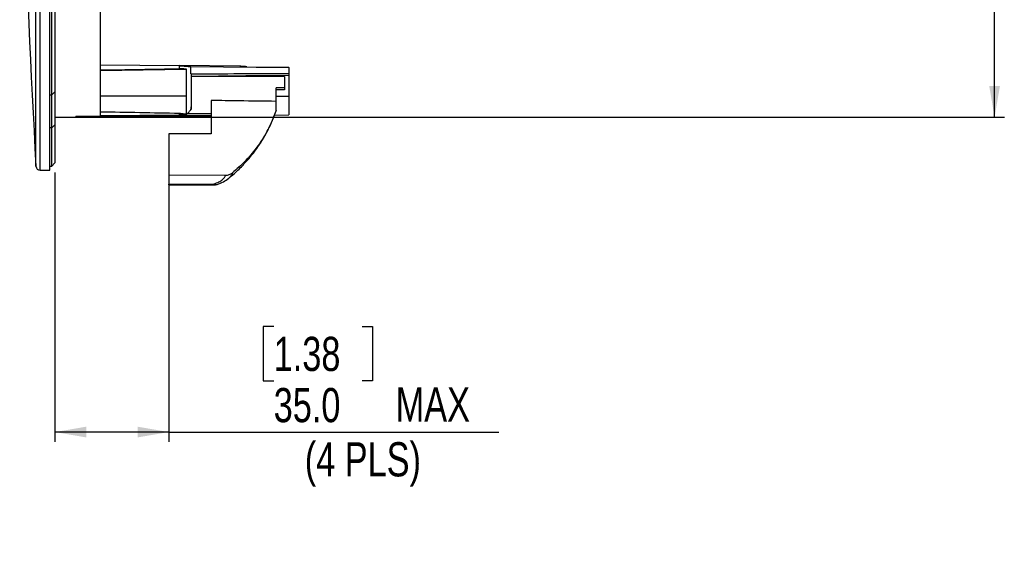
# Model space of a CAD drawing. Header units: millimetres. Extents: x 0 to 594, y 0 to 420.
# Tile 7 of 60: x 203 to 304, y 174 to 228. Entities that reach past the tile are written whole.
import ezdxf

# ---------------------------------------------------------------- set-up
doc = ezdxf.new("R2010")
doc.units = ezdxf.units.MM
doc.layers.add('SLD-0', color=7, linetype='Continuous')
doc.styles.add('SLDTEXTSTYLE0', font='TXT', dxfattribs={"width": 0.75})
doc.dimstyles.new('SLDDIMSTYLE3', dxfattribs={"dimtxt": 3.5, "dimasz": 3.2, "dimexe": 0, "dimexo": 0.0625, "dimgap": 0.875, "dimtad": 1, "dimdec": 1, "dimlfac": 3, "dimrnd": 1e-09, "dimzin": 4, "dimdsep": 46, "dimtxsty": 'SLDTEXTSTYLE0', "dimsah": 1, "dimcen": 0.09, "dimadec": 0, "dimazin": 1, "dimtfac": 1, "dimtdec": 1, "dimtofl": 0, "dimtmove": 0, "dimatfit": 3, "dimfxl": 1, "dimfrac": 2, "dimtolj": 1, "dimtzin": 12, "dimarcsym": 0})

# ---------------------------------------------------------------- blocks, each defined once
blk = doc.blocks.new('_D_4')
at = {"layer": 'SLD-0', "color": 7, "transparency": 16777216}
for p, q in [((206.87, 211.88), (206.87, 184.32)), ((218.53, 210.64), (218.53, 184.32)), ((229.27, 196.11), (228.2, 196.11)), ((228.2, 196.11), (228.2, 190.56)), ((238.32, 196.11), (239.38, 196.11)), ((239.38, 196.11), (239.38, 190.56)), ((228.2, 190.56), (229.27, 190.56)), ((239.38, 190.56), (238.32, 190.56)), ((218.53, 185.32), (206.87, 185.32)), ((218.53, 185.32), (252.33, 185.32))]:
    blk.add_line(p, q, dxfattribs=at)
for points in [[(206.87, 185.32), (210.07, 184.77), (210.07, 185.87)], [(218.53, 185.32), (215.33, 185.87), (215.33, 184.77)]]:
    blk.add_solid(points, dxfattribs=at)
at = {"layer": 'SLD-0', "color": 7, "transparency": 16777216, "char_height": 3.5, "attachment_point": 1, "style": 'SLDTEXTSTYLE0'}
for s, insert in [('1.38', (229.27, 195.07)), ('35.0', (229.27, 189.83)), ('MAX', (241.76, 189.89)), ('(4 PLS)', (232.45, 184.28))]:
    blk.add_mtext(s, dxfattribs=dict(at, insert=insert))
blk = doc.blocks.new('_D_5')
at = {"layer": 'SLD-0', "color": 7, "transparency": 16777216}
for p, q in [((207.87, 324.22), (304.09, 324.22)), ((303.09, 217.55), (303.09, 324.22)), ((291.26, 276.7), (291.26, 277.77)), ((291.26, 277.77), (296.82, 277.77)), ((296.82, 277.77), (296.82, 276.7)), ((291.26, 265.06), (291.26, 264)), ((296.82, 264), (296.82, 265.06)), ((291.26, 264), (296.82, 264)), ((207.87, 217.55), (304.09, 217.55))]:
    blk.add_line(p, q, dxfattribs=at)
for points in [[(303.09, 324.22), (302.54, 321.02), (303.64, 321.02)], [(303.09, 217.55), (303.64, 220.75), (302.54, 220.75)]]:
    blk.add_solid(points, dxfattribs=at)
at = {"layer": 'SLD-0', "color": 7, "transparency": 16777216, "char_height": 3.5, "attachment_point": 1, "rotation": 90, "style": 'SLDTEXTSTYLE0'}
for s, insert in [('320.0', (298.57, 267.7)), ('12.60', (292.31, 265.06)), ('%%c', (298.57, 262.43))]:
    blk.add_mtext(s, dxfattribs=dict(at, insert=insert))

msp = doc.modelspace()

# ---------------------------------------------------------------- linework, layer by layer
at = {"color": 7, "linetype": 'Continuous', "lineweight": 25}
for p, q in [((205.359, 212.117), (205.359, 329.592)), ((206.359, 212.117), (206.359, 329.592)), ((204.926, 212.526), (204.926, 268.28)), ((211.5, 267.081), (211.5, 217.728)), ((206.533, 219.831), (206.533, 242.664)), ((206.867, 242.805), (206.867, 220.134)), ((211.5, 222.899), (219.613, 222.827)), ((219.613, 222.512), (219.613, 222.827)), ((225.81, 222.772), (219.617, 222.827)), ((211.5, 222.329), (220.328, 222.47)), ((220.328, 219.717), (220.328, 222.47)), ((220.79, 222.734), (230.833, 222.646)), ((220.79, 221.991), (220.79, 222.734)), ((220.833, 221.977), (220.833, 218.625)), ((226.526, 222.712), (230.833, 222.674)), ((230.833, 222.646), (230.833, 222.674)), ((230.833, 222.646), (230.833, 222.03)), ((230.833, 222.03), (230.833, 221.848)), ((230.833, 221.848), (230.833, 219.717)), ((230.367, 221.717), (220.833, 221.717)), ((230.367, 221.717), (230.367, 220.562)), ((206.359, 219.831), (206.533, 219.831)), ((206.533, 216.45), (206.533, 219.831)), ((206.867, 220.134), (206.867, 216.753)), ((230.367, 220.562), (229.533, 220.562)), ((229.533, 219.17), (229.533, 220.562)), ((230.367, 220.351), (229.533, 220.351)), ((230.367, 220.562), (230.367, 220.351)), ((220.328, 219.717), (211.5, 219.717)), ((220.328, 217.897), (220.328, 219.717)), ((222.867, 219.259), (222.867, 215.849)), ((229.533, 219.717), (230.833, 219.717)), ((229.533, 218.237), (229.533, 219.17)), ((230.833, 219.717), (230.833, 217.782)), ((211.5, 217.728), (219.613, 217.796)), ((219.613, 217.796), (219.613, 217.964)), ((222.867, 217.904), (220.418, 217.904)), ((220.833, 218.625), (220.833, 218.613)), ((206.867, 217.552), (209, 217.571)), ((209, 217.649), (209, 217.571)), ((213.958, 217.694), (217.376, 217.655)), ((217.376, 217.655), (222.867, 217.707)), ((218.033, 217.717), (222.867, 217.717)), ((229.348, 217.768), (230.833, 217.782)), ((206.533, 216.45), (206.359, 216.45)), ((206.533, 212.55), (206.533, 216.45)), ((206.867, 216.753), (206.867, 212.884)), ((218.533, 215.865), (218.533, 211.636)), ((222.867, 215.849), (218.533, 215.865)), ((206.867, 212.884), (206.533, 212.55)), ((205.359, 212.117), (206.359, 212.117)), ((206.359, 212.55), (206.533, 212.55)), ((218.533, 211.636), (224.36, 211.614)), ((218.533, 211.636), (218.533, 210.699)), ((224.675, 211.319), (224.646, 211.29)), ((218.533, 210.699), (223.156, 210.716)), ((218.533, 210.605), (223.16, 210.622))]:
    msp.add_line(p, q, dxfattribs=at)
at = {"color": 7, "linetype": 'Continuous', "lineweight": 25, "flags": 128}
for points in [[(220.833, 221.754), (226.433, 221.806), (230.833, 221.848)], [(206.533, 219.831), (206.72, 220), (206.867, 220.134)], [(209, 217.649), (215.317, 217.706), (220.28, 217.751)], [(209, 217.581), (213.691, 217.622), (217.376, 217.655)], [(206.867, 216.753), (206.68, 216.583), (206.533, 216.45)]]:
    msp.add_lwpolyline(points, dxfattribs=at)
at = {"color": 7, "linetype": 'Continuous', "lineweight": 25}
for centre, radius, start, end in [((1225.192, 270.884), 1021.933, 180, 183.273689), ((205.359, 212.55), 0.433, 183.27369, 270), ((223.362, 211.049), 0.392, 238.2824, 285.27625), ((223.774, 210.693), 0.618, 177.90569, 186.6031), ((223.156, 211.622), 1, 270.21131, 288.2857)]:
    msp.add_arc(centre, radius, start, end, dxfattribs=at)
for points, knots in [([(219.613, 222.827), (219.647, 222.824), (219.716, 222.818), (219.814, 222.809), (219.908, 222.801), (220.032, 222.791), (220.181, 222.778), (220.35, 222.765), (220.498, 222.754), (220.606, 222.746), (220.678, 222.741), (220.725, 222.738), (220.764, 222.736), (220.781, 222.734), (220.79, 222.734)], [0, 0, 0, 0, 0.0651252, 0.1281444, 0.1890696, 0.2479138, 0.3778857, 0.4986591, 0.6280557, 0.7484736, 0.813915, 0.8775449, 0.9395176, 1, 1, 1, 1]), ([(220.328, 222.47), (220.3, 222.471), (220.242, 222.475), (220.15, 222.48), (220.053, 222.485), (219.951, 222.491), (219.843, 222.497), (219.73, 222.505), (219.652, 222.51), (219.613, 222.512)], [0, 0, 0, 0, 0.1277464, 0.2604849, 0.3982453, 0.5410542, 0.6889356, 0.841911, 1, 1, 1, 1]), ([(226.526, 222.712), (226.506, 222.714), (226.466, 222.717), (226.402, 222.722), (226.334, 222.727), (226.263, 222.733), (226.155, 222.742), (226.006, 222.754), (225.877, 222.766), (225.81, 222.772)], [0, 0, 0, 0, 0.0941057, 0.1910416, 0.2908386, 0.3935248, 0.499126, 0.7411532, 1, 1, 1, 1]), ([(229.533, 219.17), (228.274, 219.187), (226.051, 219.215), (223.829, 219.246), (222.867, 219.259)], [0, 0, 0, 0, 0.5668202, 1, 1, 1, 1]), ([(219.613, 217.964), (219.74, 217.952), (219.982, 217.928), (220.217, 217.907), (220.328, 217.897)], [0, 0, 0, 0, 0.5265351, 1, 1, 1, 1]), ([(220.28, 217.751), (220.229, 217.754), (220.126, 217.761), (219.964, 217.771), (219.792, 217.783), (219.673, 217.792), (219.613, 217.796)], [0, 0, 0, 0, 0.2312597, 0.4750014, 0.731243, 1, 1, 1, 1]), ([(220.28, 217.751), (220.369, 217.847), (220.539, 218.031), (220.704, 218.218), (220.783, 218.308)], [0, 0, 0, 0, 0.5200853, 1, 1, 1, 1]), ([(220.783, 218.308), (220.787, 218.321), (220.796, 218.347), (220.806, 218.386), (220.814, 218.426), (220.824, 218.479), (220.832, 218.546), (220.833, 218.599), (220.833, 218.625)], [0, 0, 0, 0, 0.1218161, 0.2452011, 0.3706367, 0.4985907, 0.7458474, 1, 1, 1, 1]), ([(220.833, 218.613), (220.833, 218.596), (220.832, 218.561), (220.828, 218.51), (220.821, 218.459), (220.812, 218.408), (220.799, 218.358), (220.789, 218.325), (220.783, 218.308)], [0, 0, 0, 0, 0.1679022, 0.3347711, 0.5010085, 0.6670207, 0.8332157, 1, 1, 1, 1]), ([(224.673, 211.321), (224.768, 211.394), (225.229, 211.748), (225.92, 212.425), (226.706, 213.275), (227.292, 214.01), (227.722, 214.61), (228.08, 215.158), (228.444, 215.769), (228.855, 216.561), (229.201, 217.312), (229.365, 217.811), (229.416, 217.966)], [0, 0, 0, 0, 0.04210513, 0.20513947, 0.34322126, 0.45597605, 0.54311202, 0.60966596, 0.69394512, 0.80372273, 0.93906996, 1, 1, 1, 1]), ([(229.533, 218.237), (229.267, 217.562), (228.735, 216.212), (227.607, 214.49), (226.375, 213.023), (225.483, 212.24), (225.037, 211.849)], [0, 0, 0, 0, 0.2799673, 0.5599202, 0.7799635, 1, 1, 1, 1]), ([(224.36, 211.614), (224.485, 211.625), (224.735, 211.646), (224.937, 211.781), (225.037, 211.849)], [0, 0, 0, 0, 0.5000683, 1, 1, 1, 1]), ([(225.037, 211.849), (225.004, 211.743), (224.945, 211.556), (224.757, 211.391), (224.675, 211.319)], [0, 0, 0, 0, 0.5631489, 1, 1, 1, 1]), ([(223.156, 210.716), (223.331, 210.782), (223.68, 210.914), (224.143, 211.214), (224.278, 211.463), (224.36, 211.614)], [0, 0, 0, 0, 0.2815666, 0.5610135, 1, 1, 1, 1]), ([(223.466, 210.671), (223.698, 210.758), (224.166, 210.933), (224.497, 211.175), (224.664, 211.296)], [0, 0, 0, 0, 0.4957939, 1, 1, 1, 1]), ([(218.533, 210.619), (218.533, 210.615), (218.533, 210.598), (218.533, 210.656), (218.533, 210.699)], [0, 0, 0, 0, 0.24407737, 1, 1, 1, 1])]:
    msp.add_open_spline(points, degree=3, knots=knots, dxfattribs=at)
for points in [[(211.5, 222.384), (214.204, 222.427), (216.908, 222.469), (219.613, 222.512)], [(220.79, 221.991), (224.138, 222.004), (227.485, 222.017), (230.833, 222.03)], [(220.833, 221.977), (220.819, 221.982), (220.804, 221.986), (220.79, 221.991)], [(211.5, 218.117), (214.204, 218.066), (216.908, 218.015), (219.613, 217.964)]]:
    msp.add_open_spline(points, degree=3, dxfattribs=at)

# ---------------------------------------------------------------- dimensions: what is measured, and where the dimension line sits
at = {"layer": 'SLD-0', "color": 7}
dim = msp.add_linear_dim(base=(303.085, 324.215), p1=(206.867, 217.552), p2=(206.867, 324.215), angle=90, text='%%c<>', dimstyle='SLDDIMSTYLE3', dxfattribs=at)
dim.commit()
dim.dimension.update_dxf_attribs({"geometry": '_D_5', "text_midpoint": (303.085, 270.884), "dimtype": 160})
dim = msp.add_linear_dim(base=(206.867, 179.764), p1=(218.533, 211.636), p2=(206.867, 212.884), text='<> MAX\\X(4 PLS)', dimstyle='SLDDIMSTYLE3', dxfattribs=at)
dim.commit()
dim.dimension.update_dxf_attribs({"geometry": '_D_4', "text_midpoint": (239.73, 179.764), "dimtype": 160})

doc.saveas('drawing.dxf')
